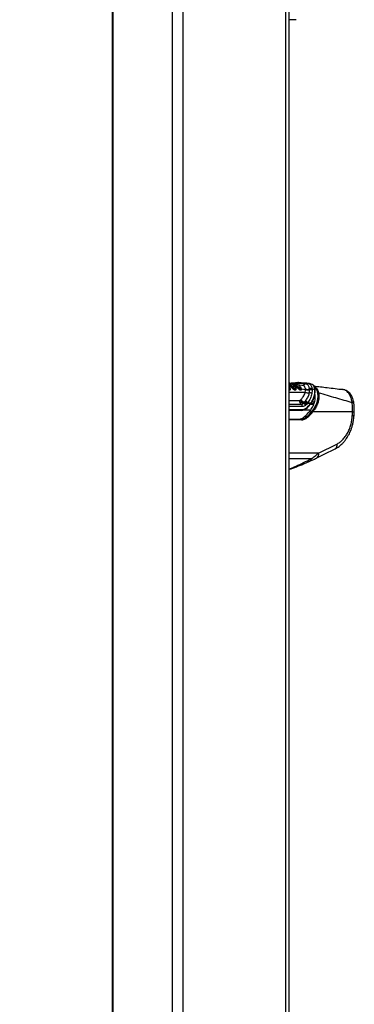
# Model space of a CAD drawing. Header units: millimetres. Extents: x 1508 to 17407, y 899 to 16320.
# Tile 3 of 60: x 3351 to 3816, y 4330 to 5698. Entities that reach past the tile are written whole.
import ezdxf

# ---------------------------------------------------------------- set-up
doc = ezdxf.new("R2010")
doc.units = ezdxf.units.MM
doc.header["$LTSCALE"] = 2
doc.layers.add('COMPONENT_GEOMETRY', color=7, linetype='Continuous')
doc.styles.add('SLDTEXTSTYLE0', font='TXT', dxfattribs={"width": 0.75})
doc.dimstyles.new('SLDDIMSTYLE1', dxfattribs={"dimtxt": 100, "dimasz": 6.604, "dimexe": 0, "dimexo": 0.0625, "dimgap": 25, "dimtad": 0, "dimtih": 1, "dimtoh": 1, "dimdec": 0, "dimrnd": 1e-09, "dimzin": 12, "dimdsep": 46, "dimtxsty": 'SLDTEXTSTYLE0', "dimsah": 1, "dimcen": 0.09, "dimadec": 0, "dimazin": 3, "dimtfac": 1, "dimtdec": 0, "dimtofl": 0, "dimtmove": 0, "dimatfit": 3, "dimfxl": 1, "dimfrac": 2, "dimtolj": 1, "dimtzin": 12, "dimarcsym": 0})

# ---------------------------------------------------------------- blocks, each defined once
blk = doc.blocks.new('_D_4')
at = {"layer": 'COMPONENT_GEOMETRY', "color": 7}
for p, q in [((3713.9, 7249.5), (1732.2, 7249.5)), ((1738.5, 7249.5), (1738.5, 4506.1)), ((1538.4, 4485.8), (1508, 4485.8)), ((1508, 4485.8), (1508, 4327)), ((1938.6, 4485.8), (1969, 4485.8)), ((1969, 4485.8), (1969, 4327)), ((1508, 4327), (1538.4, 4327)), ((1969, 4327), (1938.6, 4327)), ((1738.5, 1434), (1738.5, 4177.4)), ((3363.2, 1434), (1732.2, 1434))]:
    blk.add_line(p, q, dxfattribs=at)
for points in [[(1738.5, 7249.5), (1737.5, 7242.9), (1739.5, 7242.9)], [(1738.5, 1434), (1739.5, 1440.6), (1737.5, 1440.6)]]:
    blk.add_solid(points, dxfattribs=at)
at = {"layer": 'COMPONENT_GEOMETRY', "color": 7, "char_height": 100, "attachment_point": 1, "style": 'SLDTEXTSTYLE0'}
for s, insert in [('9\'6.48"', (1538.4, 4456)), ('2908', (1590.7, 4306.3))]:
    blk.add_mtext(s, dxfattribs=dict(at, insert=insert))

msp = doc.modelspace()

# ---------------------------------------------------------------- linework, layer by layer
at = {"color": 7, "linetype": 'Continuous', "lineweight": 25}
for p, q in [((3479.15, 7229.05), (3479.15, 1642.41)), ((3724.96, 1481.05), (3724.96, 7229.05)), ((3734.9, 5698.11), (3724.96, 5698.11)), ((3725.62, 5187.57), (3724.96, 5188.44)), ((3725.55, 5193.23), (3725.34, 5193.21)), ((3727.69, 5188.17), (3727.63, 5188.25)), ((3727.78, 5188.06), (3727.69, 5188.17)), ((3728.18, 5188.56), (3728.24, 5188.48)), ((3728.24, 5188.48), (3728.33, 5188.36)), ((3729.01, 5188.91), (3729.1, 5188.79)), ((3729.1, 5188.79), (3732.92, 5188.02)), ((3729.18, 5192.09), (3729.22, 5192.08)), ((3729.22, 5192.08), (3729.27, 5192.08)), ((3729.77, 5192.6), (3729.82, 5192.6)), ((3733.39, 5192.16), (3729.82, 5192.6)), ((3733.21, 5187.8), (3733.13, 5187.91)), ((3733.44, 5192.16), (3733.39, 5192.16)), ((3733.4, 5187.11), (3736.74, 5186.45)), ((3736.84, 5186.33), (3736.74, 5186.45)), ((3737.02, 5186.1), (3736.84, 5186.33)), ((3737.27, 5186.78), (3737.37, 5186.66)), ((3737.37, 5186.66), (3737.54, 5186.45)), ((3742.7, 5190.01), (3737.52, 5190.65)), ((3738.1, 5187.13), (3738.26, 5186.94)), ((3738.26, 5186.94), (3741.66, 5186.24)), ((3741.66, 5186.24), (3741.64, 5186.31)), ((3741.92, 5185.77), (3742.08, 5185.38)), ((3742.85, 5190), (3742.7, 5190.01)), ((3747.11, 5192.04), (3746.92, 5192.06)), ((3747.2, 5192.02), (3747.11, 5192.04)), ((3749.34, 5193.23), (3749.52, 5193.2)), ((3749.52, 5193.2), (3749.61, 5193.19)), ((3753.4, 5192.73), (3749.61, 5193.19)), ((3757, 5191.36), (3753.4, 5192.73)), ((3753.58, 5184.93), (3753.52, 5185.57)), ((3742.08, 5185.38), (3742.09, 5185.34)), ((3742.08, 5185.38), (3747.87, 5184.22)), ((3742.09, 5185.34), (3742.11, 5185.27)), ((3747.87, 5184.22), (3747.87, 5184.95)), ((3753.23, 5179.62), (3753.62, 5183.88)), ((3753.62, 5183.88), (3753.58, 5184.93)), ((3757.07, 5183.37), (3756.62, 5178.61)), ((3757.01, 5185.23), (3757.05, 5184.54)), ((3757.01, 5185.23), (3760.92, 5184.36)), ((3757.05, 5184.54), (3757.07, 5183.37)), ((3761.27, 5176.34), (3760.9, 5177.71)), ((3799.67, 5184.22), (3797.07, 5184.38)), ((3740.46, 5169.28), (3740.61, 5169.42)), ((3740.61, 5169.42), (3741.28, 5170.08)), ((3745.17, 5165.1), (3745.61, 5165.51)), ((3745.61, 5165.51), (3746.33, 5166.29)), ((3746.33, 5166.29), (3747.33, 5167.41)), ((3747.33, 5167.41), (3747.96, 5168.19)), ((3748.5, 5162.72), (3747.9, 5162.17)), ((3750.36, 5164.6), (3749.27, 5163.49)), ((3751.01, 5165.9), (3750.36, 5164.6)), ((3754.77, 5164.6), (3750.36, 5164.6)), ((3751.01, 5165.9), (3755.61, 5165.9)), ((3755.61, 5165.9), (3754.77, 5164.6)), ((3754.85, 5163.8), (3754.86, 5163.81)), ((3742.06, 5155.07), (3724.96, 5155.07)), ((3746.46, 5146.5), (3749.55, 5146.5)), ((3813.16, 5153.11), (3757.91, 5153.11)), ((3724.96, 5143.11), (3741.43, 5143.11)), ((3765.84, 5095.61), (3791.17, 5108.28))]:
    msp.add_line(p, q, dxfattribs=at)
at = {"color": 8, "linetype": 'Continuous', "lineweight": 25}
for p, q in [((3480.23, 7229.05), (3480.23, 1640.14)), ((3562.66, 7229.05), (3562.66, 1481.05)), ((3577.45, 7229.05), (3577.45, 1481.05)), ((3720.13, 7229.05), (3720.13, 1481.05)), ((3728.33, 5192.15), (3729.18, 5192.09)), ((3735.62, 5192.68), (3730.9, 5192.47)), ((3724.96, 5180.71), (3747.59, 5180.71)), ((3760.56, 5176.27), (3761.25, 5176.27)), ((3724.96, 5168.89), (3739.33, 5168.89)), ((3724.96, 5163.81), (3741.88, 5163.81)), ((3743.38, 5160.43), (3724.96, 5160.43)), ((3754.83, 5163.77), (3759.34, 5163.77)), ((3759.58, 5164.48), (3755.36, 5164.48)), ((3756.9, 5166.94), (3760.44, 5166.94)), ((3724.96, 5156.31), (3742.91, 5156.31)), ((3754.77, 5155.5), (3744.99, 5155.5)), ((3742.13, 5142.01), (3724.96, 5142.01)), ((3765.84, 5095.61), (3724.96, 5095.61)), ((3755.58, 5088.06), (3724.96, 5088.06))]:
    msp.add_line(p, q, dxfattribs=at)
at = {"color": 8, "linetype": 'Continuous', "lineweight": 25, "flags": 128}
for points in [[(3725.34, 5193.21), (3725.18, 5193.19), (3725.03, 5193.15)], [(3725.24, 5193.2), (3725.09, 5193.18), (3725.03, 5193.16)], [(3734.25, 5185.51), (3734.27, 5185.49), (3734.44, 5184.28), (3734.21, 5183.6), (3733.87, 5183.31), (3733.38, 5183.21), (3732.75, 5183.32), (3731.98, 5183.67), (3730.98, 5184.37), (3729.77, 5185.51), (3728.58, 5186.96), (3728.58, 5186.96)], [(3724.96, 5183.82), (3725, 5183.89), (3725.04, 5183.96)], [(3815.1, 5165), (3815.05, 5165.14), (3814.78, 5165.36), (3814.29, 5165.54), (3813.58, 5165.67), (3812.69, 5165.76)]]:
    msp.add_lwpolyline(points, dxfattribs=at)
at = {"color": 7, "linetype": 'Continuous', "lineweight": 25, "flags": 128}
for points in [[(3725.98, 5193.23), (3725.68, 5193.24), (3725.55, 5193.23)], [(3763.79, 5089.22), (3773.74, 5094.2), (3789.12, 5101.89)]]:
    msp.add_lwpolyline(points, dxfattribs=at)
at = {"color": 8, "linetype": 'Continuous', "lineweight": 25}
for centre, radius, start, end in [((3694.69, 5166.08), 37.54, 35.10875, 36.24899), ((3725.74, 5191.37), 1.87, 96.00957, 111.88609), ((3741.56, 5185.83), 0.424, 16.75244, 76.84732), ((3760.66, 5183.63), 0.777, 7.96878, 70.34083), ((3749.89, 5159.3), 0.75, 324.68483, 36.62926), ((3754.27, 5164.14), 0.681, 330.56645, 42.19062), ((3755.1, 5165.36), 0.745, 334.01458, 46.65924), ((3813.7, 5157.75), 4.67, 263.36675, 292.9018), ((3760.79, 5093.71), 5.4, 303.58017, 20.54282), ((3752.06, 5087.61), 3.55, 300.01879, 7.33029)]:
    msp.add_arc(centre, radius, start, end, dxfattribs=at)
at = {"color": 7, "linetype": 'Continuous', "lineweight": 25}
for centre, radius, start, end in [((3727.55, 5189.04), 0.793, 275.79749, 322.44794), ((3727.69, 5188.86), 0.802, 275.9893, 322.12875), ((3698.86, 5166.07), 36.33, 35.10433, 37.25107), ((3729.21, 5187.67), 1.12, 95.9893, 142.12875), ((3699.11, 5166.14), 36.71, 35.10433, 37.25107), ((3728.77, 5192.13), 0.411, 272.49054, 354.47087), ((3728.86, 5192.12), 0.414, 272.47857, 354.07416), ((3699.46, 5166.25), 37.23, 35.10433, 37.25107), ((3729.84, 5192.02), 0.576, 92.45467, 174.4249), ((3732.94, 5187.77), 0.254, 37.58839, 95.68442), ((3702.23, 5165.91), 37.82, 35.11108, 35.5571), ((3736.53, 5187.4), 0.97, 282.47346, 320.03211), ((3736.68, 5187.17), 1.12, 287.92081, 320.16466), ((3738.74, 5185.46), 1.56, 108.01151, 140.49016), ((3741.59, 5185.87), 0.387, 329.49525, 12.59412), ((3743.02, 5194.73), 4.72, 266.10158, 325.5952), ((3743.18, 5194.79), 4.81, 266.13567, 325.02483), ((3749.15, 5190.53), 2.71, 86.0924, 145.51936), ((3749.34, 5190.51), 2.7, 86.14171, 145.61591), ((3749.43, 5190.51), 2.7, 86.17211, 145.6862), ((3754.79, 5180.44), 5.28, 65.09281, 103.86409), ((3726.18, 5183.51), 0.658, 149.55754, 207.67876), ((3726.53, 5183.72), 0.538, 153.84355, 224.28764), ((3732.92, 5190.1), 7.78, 315.33913, 319.87075), ((3741.36, 5183.45), 0.836, 144.81742, 189.41181), ((3742.19, 5183.84), 0.499, 154.74441, 229.5432), ((3752.12, 5188.99), 9.44, 241.34274, 276.79707), ((3750.76, 5193.24), 8.78, 250.80103, 288.77594), ((3751.26, 5192.64), 9.08, 248.08756, 285.09483), ((3753.39, 5173.98), 5.64, 55.11691, 91.59543), ((3754.74, 5179.73), 5.33, 64.33885, 102.54562), ((3754.61, 5178.55), 5.41, 62.92656, 100.48919), ((3765.77, 5177.9), 1.49, 72.28005, 121.48365), ((3746.68, 5169.4), 7.36, 183.97562, 229.38867), ((3749.25, 5174.44), 10.19, 210.39789, 246.41348), ((3749.35, 5175.43), 10.6, 214.48748, 249.30108), ((3749.82, 5176.2), 10.51, 215.63838, 250.60727), ((3738.99, 5160.52), 4.39, 358.81343, 48.73005), ((3742.35, 5159.72), 6.07, 23.77963, 62.28488), ((3742.86, 5159.77), 6.36, 27.602, 64.45109), ((3743.64, 5160.53), 6.36, 27.6639, 64.95766), ((3744.74, 5161.57), 6.39, 28.30885, 66.06006), ((3746, 5162.4), 6.11, 34.96357, 71.32473), ((3750.15, 5159.24), 0.508, 268.11331, 313.87811), ((3741.84, 5156.13), 1.09, 281.81036, 9.5356), ((3749.26, 5145.04), 1.49, 20.90792, 78.75394), ((3697.8, 5196.68), 70.29, 322.10364, 325.58896), ((3756.4, 5152.22), 1.75, 30.52172, 79.32384), ((3741.23, 5142.21), 0.924, 347.88572, 77.5198)]:
    msp.add_arc(centre, radius, start, end, dxfattribs=at)
for centre, major_axis, ratio, start_param, end_param in [((3741.6, 5175.07), (-0.93, 19.99), 0.7063465, 3.1088493, 3.7235043), ((3742.45, 5175.11), (-0.93, 18.79), 0.7062466, 3.1067708, 3.7214258), ((3714.39, 5228.67), (-4.16, 84.31), 0.7062466, 3.7214258, 3.8149801), ((3739.72, 5163.11), (2.7, 19.91), 0.7006209, 3.2362073, 3.827089), ((3742.86, 5163.11), (2.83, 19.9), 0.6999693, 3.240726, 3.8316077), ((3743.56, 5163.01), (2.83, 20.91), 0.7006209, 3.2362073, 3.827089), ((3720.23, 5211.11), (10.49, 77.45), 0.7006209, 3.827089, 3.9733255), ((3723.37, 5211.11), (10.62, 77.44), 0.7004562, 3.8282533, 3.9827672), ((3724.08, 5211.01), (10.63, 78.45), 0.7006209, 3.827089, 3.9816028), ((3682.55, 4826.23), (111.06, 1617.42), 0.0680261, 4.917181, 4.9205603)]:
    msp.add_ellipse(centre, major_axis=major_axis, ratio=ratio, start_param=start_param, end_param=end_param, dxfattribs=at)
for points, knots in [([(3732.92, 5188.02), (3732.17, 5188.94), (3731.05, 5190.32), (3729.43, 5191.52), (3727.57, 5192.64), (3726.05, 5192.95), (3724.89, 5193.2)], [0, 0, 0, 0, 0.3284656, 0.4926175, 0.6101764, 1, 1, 1, 1]), ([(3727.63, 5188.25), (3727.54, 5188.37), (3726.94, 5189.13), (3726.07, 5190.07), (3725.21, 5190.66), (3724.96, 5190.84)], [0, 0, 0, 0, 0.1168072, 0.7425895, 1, 1, 1, 1]), ([(3725.39, 5187.66), (3725.45, 5187.66), (3725.57, 5187.64), (3725.66, 5187.53), (3725.65, 5187.39), (3725.61, 5187.29), (3725.59, 5187.25)], [0, 0, 0, 0, 0.2796358, 0.5592717, 0.8389075, 1, 1, 1, 1]), ([(3726.05, 5183.95), (3726.09, 5183.98), (3726.25, 5184.09), (3726.5, 5184.51), (3726.5, 5185.19), (3726.25, 5186.17), (3725.87, 5186.8), (3725.59, 5187.25)], [0, 0, 0, 0, 0.0414369, 0.2012956, 0.4991793, 0.6372704, 1, 1, 1, 1]), ([(3725.73, 5186.96), (3726.02, 5186.47), (3726.43, 5185.8), (3726.7, 5184.74), (3726.69, 5183.98), (3726.39, 5183.5), (3726.19, 5183.37), (3726.15, 5183.34)], [0, 0, 0, 0, 0.3508199, 0.4854261, 0.7839916, 0.9541975, 1, 1, 1, 1]), ([(3725.82, 5192.91), (3726.39, 5192.88), (3727.7, 5192.8), (3729.02, 5192.68), (3729.77, 5192.6)], [0, 0, 0, 0, 0.4287333, 1, 1, 1, 1]), ([(3725.98, 5193.23), (3728.71, 5193.46), (3732.72, 5193.82), (3736.63, 5193.85), (3737.89, 5193.86)], [0, 0, 0, 0, 0.6787498, 1, 1, 1, 1]), ([(3729.01, 5188.91), (3728.94, 5188.9), (3728.8, 5188.89), (3728.56, 5188.77), (3728.36, 5188.62), (3728.27, 5188.52), (3728.24, 5188.48)], [0, 0, 0, 0, 0.2796841, 0.5593692, 0.8390555, 1, 1, 1, 1]), ([(3736.36, 5186.95), (3735.71, 5187.73), (3734.64, 5189.02), (3732.16, 5190.88), (3730.25, 5191.36), (3728.88, 5191.71)], [0, 0, 0, 0, 0.3059428, 0.5040425, 1, 1, 1, 1]), ([(3729.92, 5187.66), (3729.85, 5187.66), (3729.71, 5187.64), (3729.46, 5187.53), (3729.27, 5187.39), (3729.17, 5187.29), (3729.14, 5187.25)], [0, 0, 0, 0, 0.2796358, 0.5592717, 0.8389075, 1, 1, 1, 1]), ([(3729.14, 5187.25), (3729.49, 5186.8), (3730.12, 5185.97), (3731.23, 5184.92), (3732.16, 5184.25), (3732.87, 5183.91), (3733.41, 5183.81), (3733.81, 5183.91), (3734.04, 5184.08), (3734.09, 5184.23), (3734.1, 5184.27)], [0, 0, 0, 0, 0.2555302, 0.4634116, 0.6109353, 0.7144478, 0.8020014, 0.8871076, 0.9762903, 1, 1, 1, 1]), ([(3729.77, 5192.6), (3729.7, 5192.6), (3729.57, 5192.6), (3729.39, 5192.45), (3729.27, 5192.27), (3729.23, 5192.13), (3729.22, 5192.08)], [0, 0, 0, 0, 0.2796239, 0.5592478, 0.8388716, 1, 1, 1, 1]), ([(3729.27, 5192.08), (3729.29, 5192.07), (3730.69, 5191.92), (3732.65, 5191.2), (3735.15, 5189.36), (3736.25, 5188.05), (3736.91, 5187.25)], [0, 0, 0, 0, 0.0079623, 0.4957631, 0.6938729, 1, 1, 1, 1]), ([(3729.82, 5192.6), (3730.3, 5192.52), (3732.21, 5192.23), (3735.04, 5190.77), (3736.92, 5188.57), (3737.69, 5187.67)], [0, 0, 0, 0, 0.1671708, 0.6586021, 1, 1, 1, 1]), ([(3729.92, 5187.66), (3730.25, 5187.24), (3730.84, 5186.47), (3731.83, 5185.55), (3732.59, 5185.02), (3733.09, 5184.79), (3733.45, 5184.74), (3733.72, 5184.82), (3733.92, 5185.05), (3734.03, 5185.55), (3733.9, 5186.45), (3733.44, 5187.21), (3733.17, 5187.66)], [0, 0, 0, 0, 0.1815485, 0.3237951, 0.4088504, 0.462296, 0.5041852, 0.5459836, 0.6005596, 0.6773038, 0.8079076, 1, 1, 1, 1]), ([(3733, 5187.9), (3733, 5187.9), (3732.97, 5187.94), (3732.95, 5187.98), (3732.92, 5188.02)], [0, 0, 0, 0, 0.009627, 1, 1, 1, 1]), ([(3734.1, 5184.26), (3734.15, 5184.35), (3734.29, 5184.62), (3734.34, 5185.19), (3734.2, 5186.08), (3733.83, 5186.95), (3733.45, 5187.47), (3733.35, 5187.6)], [0, 0, 0, 0, 0.0853726, 0.2487665, 0.5040907, 0.8763856, 1, 1, 1, 1]), ([(3740.93, 5187.62), (3740.15, 5188.49), (3738.8, 5189.98), (3736.56, 5191.32), (3734.85, 5191.95), (3733.79, 5192.11), (3733.44, 5192.16)], [0, 0, 0, 0, 0.36024521, 0.61647773, 0.87209026, 1, 1, 1, 1]), ([(3746.92, 5192.06), (3743.73, 5192.34), (3740, 5192.66), (3736.16, 5192.68), (3735.62, 5192.68)], [0, 0, 0, 0, 0.8587374, 1, 1, 1, 1]), ([(3736.74, 5186.45), (3736.69, 5186.52), (3736.56, 5186.68), (3736.44, 5186.85), (3736.36, 5186.95)], [0, 0, 0, 0, 0.38107405, 1, 1, 1, 1]), ([(3737.69, 5187.67), (3737.62, 5187.66), (3737.48, 5187.64), (3737.23, 5187.53), (3737.04, 5187.38), (3736.95, 5187.28), (3736.91, 5187.25)], [0, 0, 0, 0, 0.2796473, 0.5592945, 0.8389418, 1, 1, 1, 1]), ([(3736.91, 5187.25), (3736.99, 5187.15), (3737.1, 5187), (3737.23, 5186.84), (3737.27, 5186.78)], [0, 0, 0, 0, 0.6183001, 1, 1, 1, 1]), ([(3738.45, 5184.63), (3738.16, 5184.9), (3737.64, 5185.38), (3737.21, 5185.89), (3737.02, 5186.1)], [0, 0, 0, 0, 0.5762855, 1, 1, 1, 1]), ([(3738.1, 5187.13), (3738.04, 5187.11), (3737.91, 5187.08), (3737.68, 5186.95), (3737.49, 5186.8), (3737.4, 5186.7), (3737.37, 5186.66)], [0, 0, 0, 0, 0.2797452, 0.5594923, 0.8392413, 1, 1, 1, 1]), ([(3737.54, 5186.45), (3737.71, 5186.25), (3738.12, 5185.78), (3738.59, 5185.34), (3738.87, 5185.08)], [0, 0, 0, 0, 0.42636412, 1, 1, 1, 1]), ([(3737.69, 5187.67), (3737.73, 5187.61), (3737.82, 5187.49), (3737.96, 5187.31), (3738.05, 5187.19), (3738.1, 5187.13)], [0, 0, 0, 0, 0.3358045, 0.6714089, 1, 1, 1, 1]), ([(3737.89, 5193.86), (3739.13, 5193.85), (3743.02, 5193.82), (3746.78, 5193.46), (3749.34, 5193.23)], [0, 0, 0, 0, 0.3212502, 1, 1, 1, 1]), ([(3738.26, 5186.94), (3738.6, 5186.56), (3739.13, 5185.97), (3739.96, 5185.29), (3740.5, 5184.96), (3740.9, 5184.79), (3741.2, 5184.74), (3741.48, 5184.81), (3741.71, 5185.05), (3741.81, 5185.54), (3741.71, 5185.99), (3741.66, 5186.24)], [0, 0, 0, 0, 0.2319842, 0.360069, 0.466873, 0.5125904, 0.5722166, 0.631946, 0.7116763, 0.8401772, 1, 1, 1, 1]), ([(3741.64, 5186.31), (3741.63, 5186.34), (3741.58, 5186.51), (3741.45, 5186.81), (3741.23, 5187.22), (3741.03, 5187.48), (3740.93, 5187.62)], [0, 0, 0, 0, 0.06995348, 0.37978696, 0.68987019, 1, 1, 1, 1]), ([(3741.74, 5186.47), (3741.56, 5186.84), (3741.36, 5187.27), (3741.05, 5187.64), (3741.02, 5187.68)], [0, 0, 0, 0, 0.8844288, 1, 1, 1, 1]), ([(3741.68, 5186.29), (3741.66, 5186.35), (3741.63, 5186.44), (3741.57, 5186.53), (3741.55, 5186.55)], [0, 0, 0, 0, 0.6690994, 1, 1, 1, 1]), ([(3741.74, 5184.05), (3741.78, 5184.1), (3741.95, 5184.29), (3742.06, 5184.72), (3742.03, 5185.25), (3741.95, 5185.56), (3741.92, 5185.67)], [0, 0, 0, 0, 0.1242871, 0.5114123, 0.8178404, 1, 1, 1, 1]), ([(3747.87, 5184.95), (3747.69, 5185.89), (3747.45, 5187.09), (3746.08, 5188.83), (3744.64, 5189.7), (3743.15, 5189.95), (3742.85, 5190)], [0, 0, 0, 0, 0.3697735, 0.474126, 0.8966908, 1, 1, 1, 1]), ([(3753.52, 5185.57), (3753.19, 5186.87), (3752.53, 5189.47), (3749.9, 5191.47), (3747.89, 5191.88), (3747.2, 5192.02)], [0, 0, 0, 0, 0.39865573, 0.79244747, 1, 1, 1, 1]), ([(3749.61, 5193.19), (3751.04, 5192.81), (3753.87, 5192.06), (3756.32, 5188.9), (3756.81, 5186.3), (3757.01, 5185.23)], [0, 0, 0, 0, 0.3736007, 0.7409428, 1, 1, 1, 1]), ([(3761.37, 5183.72), (3761.32, 5184.37), (3761.22, 5185.93), (3760.37, 5188.09), (3759.07, 5190.04), (3757.87, 5190.9), (3757.32, 5191.3)], [0, 0, 0, 0, 0.2052961, 0.4908498, 0.7650462, 1, 1, 1, 1]), ([(3759.49, 5189.18), (3765.73, 5188.41), (3779.34, 5186.74), (3792.53, 5185.11), (3799.67, 5184.22)], [0, 0, 0, 0, 0.4586181, 1, 1, 1, 1]), ([(3725.04, 5183.96), (3725.07, 5183.95), (3725.17, 5183.92), (3725.37, 5183.86), (3725.53, 5183.85), (3725.62, 5183.85)], [0, 0, 0, 0, 0.1213016, 0.5074656, 1, 1, 1, 1]), ([(3726.15, 5183.34), (3726.13, 5183.33), (3726.06, 5183.29), (3725.89, 5183.23), (3725.7, 5183.21), (3725.6, 5183.21)], [0, 0, 0, 0, 0.1010985, 0.5033758, 1, 1, 1, 1]), ([(3725.62, 5183.85), (3725.7, 5183.85), (3725.84, 5183.86), (3725.98, 5183.91), (3726.04, 5183.95), (3726.05, 5183.95)], [0, 0, 0, 0, 0.492803, 0.8970235, 1, 1, 1, 1]), ([(3740.54, 5183.31), (3740.49, 5183.33), (3740.13, 5183.45), (3739.39, 5183.85), (3738.77, 5184.36), (3738.45, 5184.63)], [0, 0, 0, 0, 0.0695488, 0.515215, 1, 1, 1, 1]), ([(3738.87, 5185.08), (3739.15, 5184.84), (3739.69, 5184.4), (3740.34, 5184.05), (3740.64, 5183.94), (3740.68, 5183.93)], [0, 0, 0, 0, 0.5008776, 0.9349319, 1, 1, 1, 1]), ([(3741.86, 5183.46), (3741.8, 5183.4), (3741.61, 5183.26), (3741.24, 5183.19), (3740.83, 5183.23), (3740.62, 5183.29), (3740.54, 5183.31)], [0, 0, 0, 0, 0.2194551, 0.6064079, 0.852957, 1, 1, 1, 1]), ([(3740.68, 5183.93), (3740.74, 5183.91), (3740.92, 5183.86), (3741.24, 5183.83), (3741.53, 5183.89), (3741.68, 5184.01), (3741.74, 5184.05)], [0, 0, 0, 0, 0.1473409, 0.3911008, 0.7755707, 1, 1, 1, 1]), ([(3741.28, 5170.08), (3742.13, 5171.01), (3743.76, 5172.77), (3746.17, 5176.28), (3747.04, 5179), (3747.59, 5180.71)], [0, 0, 0, 0, 0.2898945, 0.5524136, 1, 1, 1, 1]), ([(3742.11, 5185.27), (3742.14, 5185.14), (3742.22, 5184.81), (3742.25, 5184.22), (3742.12, 5183.73), (3741.92, 5183.51), (3741.86, 5183.46)], [0, 0, 0, 0, 0.1754383, 0.4747305, 0.8680348, 1, 1, 1, 1]), ([(3747.59, 5180.71), (3747.73, 5181.74), (3747.9, 5182.92), (3747.88, 5184.08), (3747.87, 5184.22)], [0, 0, 0, 0, 0.8794795, 1, 1, 1, 1]), ([(3747.96, 5168.19), (3748.97, 5169.68), (3751, 5172.68), (3752.57, 5176.63), (3753.09, 5178.97), (3753.23, 5179.62)], [0, 0, 0, 0, 0.4137586, 0.8353172, 1, 1, 1, 1]), ([(3756.62, 5178.61), (3756.05, 5176.43), (3754.9, 5171.99), (3752.32, 5167.95), (3751.01, 5165.9)], [0, 0, 0, 0, 0.4927064, 1, 1, 1, 1]), ([(3755.61, 5165.9), (3756.79, 5167.94), (3759.04, 5171.86), (3760.9, 5178.22), (3760.92, 5182.3), (3760.92, 5184.36)], [0, 0, 0, 0, 0.3490223, 0.6695796, 1, 1, 1, 1]), ([(3755.73, 5165.06), (3755.91, 5165.3), (3756.96, 5166.73), (3758.45, 5169.66), (3760.1, 5173.78), (3761.07, 5178.08), (3761.44, 5181.43), (3761.29, 5183.26), (3761.25, 5183.72)], [0, 0, 0, 0, 0.0449008, 0.2568882, 0.4810618, 0.705804, 0.9262331, 1, 1, 1, 1]), ([(3755.79, 5156.96), (3756.87, 5158.69), (3759.05, 5162.2), (3760.8, 5167.4), (3761.57, 5172.2), (3761.37, 5174.95), (3761.27, 5176.34)], [0, 0, 0, 0, 0.28318281, 0.57369677, 0.78452853, 1, 1, 1, 1]), ([(3756.73, 5153.94), (3757.69, 5155.16), (3759.87, 5157.93), (3762.55, 5162.71), (3764.53, 5168.11), (3765.52, 5173.74), (3765.17, 5177.34), (3764.99, 5179.17)], [0, 0, 0, 0, 0.1632515, 0.3694898, 0.579973, 0.7867408, 1, 1, 1, 1]), ([(3766.23, 5179.32), (3766.41, 5177.48), (3766.79, 5173.74), (3765.83, 5167.94), (3763.83, 5162.27), (3761.12, 5157.3), (3758.89, 5154.38), (3757.91, 5153.11)], [0, 0, 0, 0, 0.20712584, 0.42091954, 0.62685734, 0.83734525, 1, 1, 1, 1]), ([(3812.69, 5165.76), (3805.19, 5168), (3790.19, 5172.48), (3774.22, 5177.04), (3766.23, 5179.32)], [0, 0, 0, 0, 0.49942437, 1, 1, 1, 1]), ([(3812.69, 5165.76), (3812.38, 5167.66), (3811.86, 5170.86), (3810.39, 5174.82), (3808.81, 5177.86), (3806.88, 5180.38), (3804.68, 5182.33), (3802.26, 5183.7), (3800.53, 5184.05), (3799.67, 5184.22)], [0, 0, 0, 0, 0.1964613, 0.3301519, 0.4638456, 0.5979341, 0.7320251, 0.8660123, 1, 1, 1, 1]), ([(3815.07, 5165), (3814.93, 5165.99), (3814.61, 5168.28), (3813.6, 5171.69), (3812.15, 5175.01), (3810.31, 5177.9), (3808.2, 5180.23), (3805.8, 5182.11), (3803.09, 5183.43), (3801, 5184.14), (3799.81, 5184.18), (3799.67, 5184.18)], [0, 0, 0, 0, 0.1047185, 0.2408063, 0.3802934, 0.5065873, 0.6293016, 0.7459149, 0.860235, 0.9837068, 1, 1, 1, 1]), ([(3739.33, 5168.89), (3739.34, 5168.89), (3739.58, 5168.89), (3739.98, 5168.97), (3740.32, 5169.19), (3740.46, 5169.28)], [0, 0, 0, 0, 0.012104, 0.6062998, 1, 1, 1, 1]), ([(3741.88, 5163.81), (3742.62, 5163.9), (3743.79, 5164.05), (3744.8, 5164.82), (3745.17, 5165.1)], [0, 0, 0, 0, 0.6314754, 1, 1, 1, 1]), ([(3747.9, 5162.17), (3747.29, 5161.73), (3745.88, 5160.7), (3744.28, 5160.52), (3743.38, 5160.43)], [0, 0, 0, 0, 0.4356106, 1, 1, 1, 1]), ([(3749.27, 5163.49), (3749.08, 5163.3), (3748.82, 5163.04), (3748.56, 5162.78), (3748.5, 5162.72)], [0, 0, 0, 0, 0.74555155, 1, 1, 1, 1]), ([(3750.5, 5158.87), (3750.88, 5159.26), (3752.38, 5160.82), (3753.8, 5162.53), (3754.86, 5163.81)], [0, 0, 0, 0, 0.2500677, 1, 1, 1, 1]), ([(3754.83, 5163.82), (3754.94, 5163.93), (3755.3, 5164.33), (3755.56, 5164.74), (3755.75, 5165.04)], [0, 0, 0, 0, 0.3038662, 1, 1, 1, 1]), ([(3813.16, 5153.11), (3813.23, 5155.21), (3813.37, 5159.45), (3812.92, 5163.64), (3812.69, 5165.76)], [0, 0, 0, 0, 0.493479, 1, 1, 1, 1]), ([(3815.51, 5153.44), (3815.51, 5153.54), (3815.64, 5155.26), (3815.61, 5158.66), (3815.45, 5162.45), (3815.14, 5164.53), (3815.06, 5164.99)], [0, 0, 0, 0, 0.0238669, 0.4481664, 0.8754068, 1, 1, 1, 1]), ([(3789.25, 5101.96), (3791, 5102.96), (3794.25, 5104.81), (3798.37, 5108.37), (3801.56, 5111.76), (3803.92, 5114.77), (3805.58, 5117.22), (3807.16, 5119.8), (3809.12, 5123.44), (3811.03, 5127.92), (3812.63, 5132.74), (3813.8, 5137.28), (3814.77, 5142.47), (3815.07, 5146.15), (3815.22, 5148.09)], [0, 0, 0, 0, 0.1237341, 0.2297267, 0.3172579, 0.3874172, 0.4406445, 0.4775667, 0.5500449, 0.6609705, 0.731504, 0.8116354, 0.9008256, 1, 1, 1, 1]), ([(3791.17, 5108.28), (3792.61, 5109.1), (3795.49, 5110.74), (3799.48, 5114.32), (3803.12, 5118.6), (3806.28, 5123.57), (3808.9, 5129.13), (3810.9, 5135.11), (3812.31, 5141.37), (3812.68, 5145.63), (3812.86, 5147.76)], [0, 0, 0, 0, 0.1244049, 0.2494742, 0.373855, 0.4989891, 0.6233869, 0.7492229, 0.8747008, 1, 1, 1, 1]), ([(3815.22, 5148.09), (3815.25, 5148.54), (3815.34, 5150.32), (3815.44, 5152.11), (3815.51, 5153.45)], [0, 0, 0, 0, 0.250064, 1, 1, 1, 1]), ([(3755.58, 5088.06), (3757.4, 5089.3), (3761.06, 5091.8), (3764.24, 5094.34), (3765.84, 5095.61)], [0, 0, 0, 0, 0.4966175, 1, 1, 1, 1]), ([(3724.96, 5073.22), (3725.2, 5073.29), (3726.96, 5073.85), (3730.49, 5075.09), (3735.66, 5076.98), (3741.32, 5079.22), (3747.47, 5081.76), (3751.63, 5083.57), (3753.84, 5084.53)], [0, 0, 0, 0, 0.0222605, 0.1663683, 0.3423876, 0.5358584, 0.752818, 1, 1, 1, 1]), ([(3753.82, 5084.54), (3755.18, 5085.15), (3758.4, 5086.59), (3761.69, 5088.16), (3763.54, 5089.11), (3763.77, 5089.22)], [0, 0, 0, 0, 0.3919746, 0.9237918, 1, 1, 1, 1])]:
    msp.add_open_spline(points, degree=3, knots=knots, dxfattribs=at)
at = {"color": 8, "linetype": 'Continuous', "lineweight": 25}
for points, knots in [([(3724.96, 5192.44), (3725.1, 5192.38), (3725.57, 5192.15), (3727, 5191.15), (3728.15, 5189.87), (3729.01, 5188.91)], [0, 0, 0, 0, 0.09105846, 0.31381278, 1, 1, 1, 1]), ([(3724.96, 5191.55), (3725.38, 5191.26), (3726.43, 5190.55), (3727.47, 5189.45), (3728.08, 5188.68), (3728.18, 5188.56)], [0, 0, 0, 0, 0.36294602, 0.89976748, 1, 1, 1, 1]), ([(3724.96, 5188.77), (3725.1, 5188.74), (3726, 5188.57), (3726.89, 5188.4), (3727.63, 5188.25)], [0, 0, 0, 0, 0.1627437, 1, 1, 1, 1]), ([(3724.96, 5184.97), (3725.09, 5184.91), (3725.33, 5184.79), (3725.67, 5184.74), (3725.94, 5184.82), (3726.15, 5185.05), (3726.25, 5185.55), (3726.12, 5186.45), (3725.66, 5187.21), (3725.39, 5187.66)], [0, 0, 0, 0, 0.079765, 0.1514549, 0.2229893, 0.3163915, 0.4477327, 0.6712501, 1, 1, 1, 1]), ([(3734.85, 5191.85), (3735.07, 5192.05), (3735.35, 5192.3), (3735.58, 5192.62), (3735.62, 5192.68)], [0, 0, 0, 0, 0.8217001, 1, 1, 1, 1]), ([(3741.64, 5186.31), (3741.71, 5186.28), (3741.85, 5186.22), (3741.94, 5186.1), (3741.94, 5186.03), (3741.94, 5186.02)], [0, 0, 0, 0, 0.4724354, 0.9448709, 1, 1, 1, 1]), ([(3760.92, 5184.36), (3760.68, 5185.6), (3760.14, 5188.34), (3758.57, 5190.8), (3757.12, 5191.32), (3757, 5191.36)], [0, 0, 0, 0, 0.4308587, 0.9539213, 1, 1, 1, 1]), ([(3760.25, 5188.1), (3760.54, 5188.01), (3762.51, 5187.36), (3764.85, 5184.26), (3765.8, 5180.83), (3766.23, 5179.32)], [0, 0, 0, 0, 0.08782543, 0.59861027, 1, 1, 1, 1]), ([(3764.99, 5179.17), (3764.63, 5180.66), (3763.92, 5183.6), (3761.92, 5185.4), (3760.93, 5186.28)], [0, 0, 0, 0, 0.5057136, 1, 1, 1, 1]), ([(3725.6, 5183.21), (3725.49, 5183.21), (3725.29, 5183.23), (3725.06, 5183.28), (3724.96, 5183.32), (3724.96, 5183.32)], [0, 0, 0, 0, 0.5540656, 0.9828163, 1, 1, 1, 1]), ([(3815.13, 5148.1), (3815.15, 5148.07), (3815.27, 5147.97), (3814.57, 5147.84), (3813.43, 5147.78), (3812.86, 5147.76)], [0, 0, 0, 0, 0.1264801, 0.56324, 1, 1, 1, 1]), ([(3791.17, 5108.28), (3791.27, 5107.42), (3791.48, 5105.67), (3790.83, 5103.51), (3789.96, 5102.22), (3789.22, 5102.01), (3789.08, 5101.97)], [0, 0, 0, 0, 0.2970899, 0.6139898, 0.9308896, 1, 1, 1, 1]), ([(3724.96, 5073.77), (3726.47, 5074.34), (3729.8, 5075.6), (3736.62, 5078.54), (3745.51, 5082.72), (3752.14, 5086.24), (3755.58, 5088.06)], [0, 0, 0, 0, 0.1357258, 0.2997944, 0.637063, 1, 1, 1, 1])]:
    msp.add_open_spline(points, degree=3, knots=knots, dxfattribs=at)
at = {"color": 7, "linetype": 'Continuous', "lineweight": 25}
for points in [[(3727.69, 5188.17), (3727.73, 5188.18), (3727.82, 5188.19), (3727.98, 5188.25), (3728.12, 5188.35), (3728.2, 5188.44), (3728.24, 5188.48)], [(3728.58, 5186.96), (3728.63, 5186.96), (3728.72, 5186.97), (3728.87, 5187.04), (3729.02, 5187.13), (3729.1, 5187.21), (3729.14, 5187.25)], [(3733, 5187.9), (3733.06, 5187.9), (3733.18, 5187.88), (3733.23, 5187.8), (3733.25, 5187.76)], [(3733.17, 5187.66), (3733.23, 5187.66), (3733.36, 5187.64), (3733.4, 5187.56), (3733.42, 5187.52)], [(3737.89, 5193.86), (3737.68, 5193.87), (3737.26, 5193.88), (3736.65, 5193.66), (3736.09, 5193.27), (3735.78, 5192.88), (3735.62, 5192.68)], [(3736.36, 5186.95), (3736.4, 5186.95), (3736.49, 5186.96), (3736.65, 5187.03), (3736.8, 5187.12), (3736.87, 5187.21), (3736.91, 5187.25)], [(3737.36, 5186.66), (3737.33, 5186.62), (3737.25, 5186.54), (3737.1, 5186.43), (3736.96, 5186.36), (3736.88, 5186.34), (3736.84, 5186.33)]]:
    msp.add_open_spline(points, degree=3, dxfattribs=at)

# ---------------------------------------------------------------- dimensions: what is measured, and where the dimension line sits
at = {"layer": 'COMPONENT_GEOMETRY', "color": 7}
dim = msp.add_linear_dim(base=(1738.5, 1434.05), p1=(3716.47, 7249.5), p2=(3365.77, 1434.05), angle=90, dimstyle='SLDDIMSTYLE1', dxfattribs=at)
dim.commit()
dim.dimension.update_dxf_attribs({"geometry": '_D_4', "text_midpoint": (1738.5, 4341.77), "dimtype": 160})

doc.saveas('drawing.dxf')
